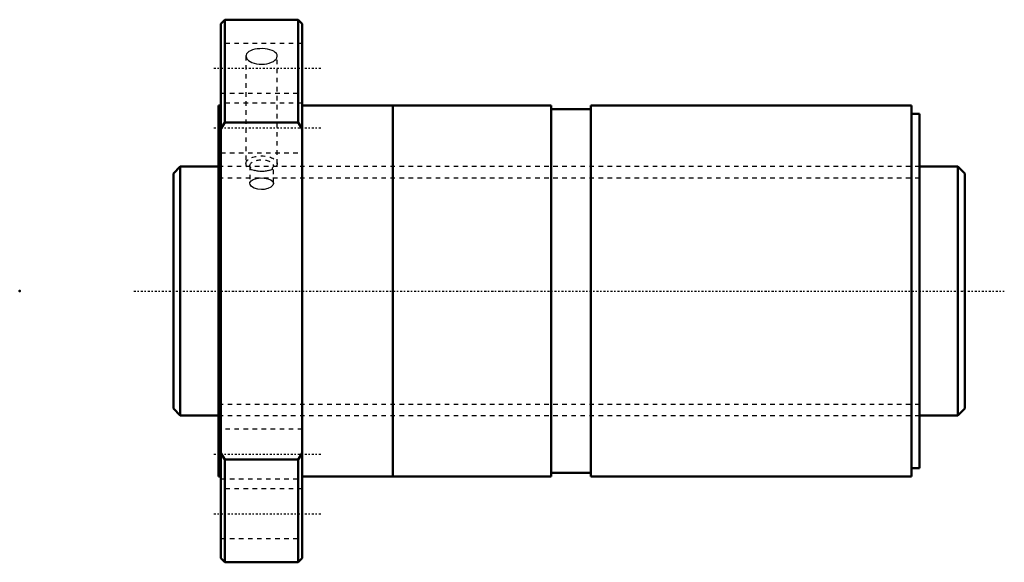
# Model space of a CAD drawing. Header units: millimetres. Extents: x -44 to 174, y -60 to 60.
import ezdxf

# ---------------------------------------------------------------- set-up
doc = ezdxf.new("R2010")
doc.units = ezdxf.units.MM
doc.linetypes.add('Center', pattern=[1.5, 0.45, -0.5, 0.05, -0.5])
doc.linetypes.add('Dashed', pattern=[2, 1, -1])
for name, color, linetype, lineweight in [('2d ConnectionPoints', 7, 'Continuous', 50), ('AM_0', 7, 'Continuous', 50), ('AM_5', 3, 'Continuous', 25), ('AM_7', 7, 'Center', 25), ('AM_9', 6, 'Dashed', 25)]:
    doc.layers.add(name, color=color, linetype=linetype, lineweight=lineweight)

# ---------------------------------------------------------------- blocks, each defined once
blk = doc.blocks.new('1_SDAN5516VAX_4_nut_0_in_SDAN5516VAX_4G0_175LC0_0G000__0')
at = {"layer": 'AM_0'}
for p, q in [((1.4, 60), (0.5, 59.1)), ((0.5, 59.1), (0.5, -59.1)), ((17.6, 60), (1.4, 60)), ((1.4, 60), (1.4, 37.3)), ((18.5, 59.1), (17.6, 60)), ((17.6, 60), (17.6, 37.3)), ((18.5, 59.1), (18.5, -59.1)), ((0.5, 41), (0, 41)), ((0, 41), (0, -41)), ((38.5, 41), (18.5, 41)), ((38.5, 41), (38.5, -41)), ((38.53, 40), (38.5, 40)), ((73.5, 41), (38.53, 41)), ((38.53, 41), (38.53, -41)), ((73.5, 41), (73.5, -41)), ((82.3, 40.18), (73.5, 40.18)), ((153.2, 41), (82.3, 41)), ((82.3, 41), (82.3, -41)), ((153.2, 41), (153.2, -41)), ((155, 39.2), (153.2, 39.2)), ((155, 39.2), (155, -39.2)), ((1.4, 37.3), (0.5, 35.83)), ((17.6, 37.3), (1.4, 37.3)), ((18.5, 35.83), (17.6, 37.3)), ((0.5, -35.83), (1.4, -37.3)), ((17.6, -37.3), (18.5, -35.83)), ((1.4, -37.3), (17.6, -37.3)), ((1.4, -37.3), (1.4, -60)), ((17.6, -37.3), (17.6, -60)), ((0, -41), (0.5, -41)), ((18.5, -41), (38.5, -41)), ((38.5, -40), (38.53, -40)), ((38.53, -41), (73.5, -41)), ((73.5, -40.18), (82.3, -40.18)), ((82.3, -41), (153.2, -41)), ((153.2, -39.2), (155, -39.2)), ((0.5, -59.1), (1.4, -60)), ((1.4, -60), (17.6, -60)), ((17.6, -60), (18.5, -59.1))]:
    blk.add_line(p, q, dxfattribs=at)
at = {"layer": 'AM_7'}
for p, q in [((-1.08, 49.26), (22.68, 49.26)), ((-1.08, 36.06), (22.68, 36.06)), ((-1.08, -36.06), (22.68, -36.06)), ((-1.08, -49.26), (22.68, -49.26))]:
    blk.add_line(p, q, dxfattribs=at)
at = {"layer": 'AM_9'}
for p, q in [((18.5, 54.76), (0.5, 54.76)), ((6.04, 51.96), (6.04, 28.15)), ((12.96, 28.15), (12.96, 51.96)), ((0.5, 43.76), (18.5, 43.76)), ((18.5, 41.56), (0.5, 41.56)), ((0.5, 30.56), (18.5, 30.56)), ((155, 27.5), (0, 27.5)), ((6.9, 27.72), (6.9, 23.81)), ((12.1, 23.82), (12.1, 27.72)), ((0, -27.5), (155, -27.5)), ((18.5, -30.56), (0.5, -30.56)), ((0.5, -41.56), (18.5, -41.56)), ((18.5, -43.76), (0.5, -43.76)), ((0.5, -54.76), (18.5, -54.76))]:
    blk.add_line(p, q, dxfattribs=at)
for points in [[(12.96, 51.96), (12.91, 52.25), (12.76, 52.52), (12.53, 52.78), (12.2, 53.01), (11.8, 53.2), (11.34, 53.37), (10.82, 53.49), (10.26, 53.57), (9.68, 53.6), (9.1, 53.59), (8.53, 53.54), (7.99, 53.45), (7.49, 53.31), (7.05, 53.14), (6.67, 52.93), (6.38, 52.69), (6.17, 52.43), (6.06, 52.15), (6.04, 51.96)], [(6.04, 51.96), (6.05, 51.85), (6.13, 51.56), (6.31, 51.28), (6.58, 51.01), (6.94, 50.76), (7.36, 50.55), (7.85, 50.38), (8.38, 50.25), (8.95, 50.17), (9.53, 50.15), (10.11, 50.18), (10.67, 50.26), (11.2, 50.39), (11.68, 50.57), (12.1, 50.78), (12.45, 51.03), (12.71, 51.3), (12.88, 51.59), (12.96, 51.96)], [(6.9, 23.82), (6.92, 23.96), (7.16, 24.36), (7.66, 24.68), (8.38, 24.9), (9.22, 25), (10.08, 24.98), (10.89, 24.84), (11.54, 24.58), (11.96, 24.23), (12.1, 23.82)], [(9.5, 22.41), (8.64, 22.49), (7.88, 22.73), (7.3, 23.09), (6.96, 23.52), (6.9, 23.82)], [(12.1, 23.82), (12.1, 23.81), (11.95, 23.37), (11.53, 22.96), (10.88, 22.64), (10.07, 22.45), (9.5, 22.41)]]:
    blk.add_lwpolyline(points, dxfattribs=at)
for centre, major_axis in [((9.5, 28.15), (-3.46, 0)), ((9.5, 27.72), (-2.6, 0))]:
    blk.add_ellipse(centre, major_axis=major_axis, ratio=0.5, dxfattribs=at)
blk = doc.blocks.new('2_0SDAN5516VAX_40Shaft_0_in_SDAN5516VAX_4G0_175LC0_0G000__0')
at = {"layer": 'AM_0'}
for p, q in [((-8.5, 27.5), (-10, 26)), ((0, 27.5), (-8.5, 27.5)), ((-8.5, 27.5), (-8.5, -27.5)), ((163.5, 27.5), (155, 27.5)), ((165, 26), (163.5, 27.5)), ((163.5, 27.5), (163.5, -27.5)), ((-10, 26), (-10, -26)), ((165, 26), (165, -26)), ((-10, -26), (-8.5, -27.5)), ((163.5, -27.5), (165, -26)), ((-8.5, -27.5), (0, -27.5)), ((155, -27.5), (163.5, -27.5))]:
    blk.add_line(p, q, dxfattribs=at)
at = {"layer": 'AM_5', "linetype": 'Dashed'}
for p, q in [((0, 25.0465), (155, 25.0465)), ((0, -25.0465), (155, -25.0465))]:
    blk.add_line(p, q, dxfattribs=at)
at = {"layer": 'AM_7'}
blk.add_line((-18.75, 0), (173.75, 0), dxfattribs=at)
at = {"layer": 'AM_9'}
for p, q in [((155, 27.5), (0, 27.5)), ((0, -27.5), (155, -27.5))]:
    blk.add_line(p, q, dxfattribs=at)

msp = doc.modelspace()

# ---------------------------------------------------------------- linework, layer by layer
at = {"layer": '2d ConnectionPoints'}
for p in [(-44, 0), (0, 0), (165, 0)]:
    msp.add_point(p, dxfattribs=at)

# ---------------------------------------------------------------- block references
for name in ['1_SDAN5516VAX_4_nut_0_in_SDAN5516VAX_4G0_175LC0_0G000__0', '2_0SDAN5516VAX_40Shaft_0_in_SDAN5516VAX_4G0_175LC0_0G000__0']:
    msp.add_blockref(name, (0, 0))

doc.saveas('drawing.dxf')
